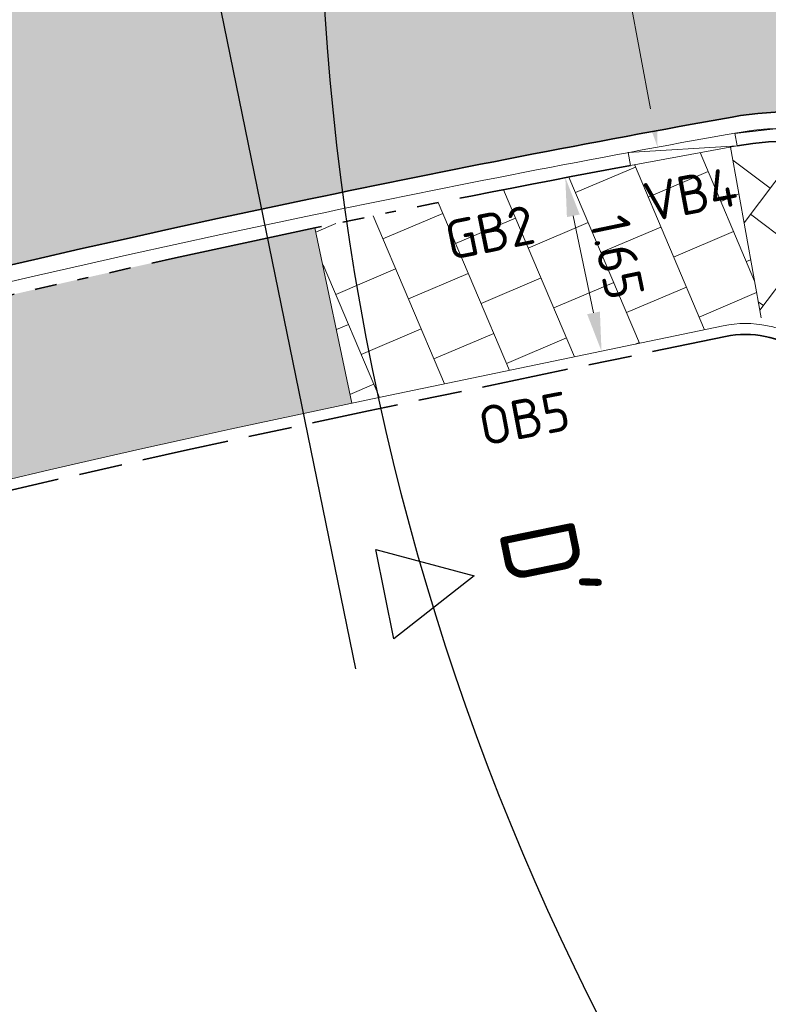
# Model space of a CAD drawing. Header units: metres. Extents: x 196651 to 397723, y 354703 to 710691.
# Tile 127 of 256: x 197844 to 197851, y 356116 to 356125. Entities that reach past the tile are written whole.
import ezdxf
from ezdxf.enums import TextEntityAlignment as Align

# ---------------------------------------------------------------- set-up
doc = ezdxf.new("R2010")
doc.units = ezdxf.units.M
doc.header["$MEASUREMENT"] = 0
for name, pattern in [('VH-OPSLUITBAND_100X200', [16, 8, -2, 4, -2]), ('VH-OPSLUITBAND_120X250', [26, 16, -4, 2, -4]), ('VH-RIJWIELPADBAND_410X225', [28, 16, -2, 2, -2, 0, -2, 2, -2]), ('VH-TROTTOIRBAND_180-200', [20, 10, -2, 2, -2, 2, -2])]:
    doc.linetypes.add(name, pattern=pattern)
for name, color, linetype, lineweight in [('N-WE-GR-GRAS_BERM-A', 86, 'Continuous', 5), ('N-WE-VH-GOOT_TEGEL-G', 170, 'Continuous', 35), ('N-WE-VH-KANTOPSLUITING_OPSLUITBAND_100X200-G', 5, 'VH-OPSLUITBAND_100X200', 35), ('N-WE-VH-KANTOPSLUITING_OPSLUITBAND_120X250-G', 5, 'VH-OPSLUITBAND_120X250', 35), ('N-WE-VH-KANTOPSLUITING_RIJWIELPADBAND_410X250-G', 5, 'VH-RIJWIELPADBAND_410X225', 35), ('N-WE-VH-KANTOPSLUITING_TEKST-T', 7, 'VH-OPSLUITBAND_100X200', 35), ('N-WE-VH-KANTOPSLUITING_TROTTOIRBAND_180 200-G', 6, 'VH-TROTTOIRBAND_180-200', 35), ('N-WE-VH-KANTVERHARDING-G', 1, 'Continuous', 5), ('N-WE-VH-VERHARDING_TEGEL-A', 252, 'Continuous', 5), ('X-XX-AL-AANPIJLING-M', 7, 'Continuous', 18), ('X-XX-AL-VERWIJZING_DOORSNEDE-200-S', 3, 'Continuous', 25)]:
    doc.layers.add(name, color=color, linetype=linetype, lineweight=lineweight)
doc.layers.add('N-WE-VH-VERHARDING_ASFALT_DEKLAAG-G_ROOD', color=7, linetype='Continuous', lineweight=5, true_color=0xbf4040)
doc.layers.add('X-XX-AL-HULPLIJNEN', color=4, linetype='Continuous', lineweight=25, plot=False)
doc.styles.add('NLCS-ISO', font='NLCS-ISO.ttf')
doc.styles.add('NLCS-ISO-M200-T18', font='NLCS-ISO.ttf')
doc.styles.get("Standard").update_dxf_attribs({"font": 'isocp.shx'})
doc.dimstyles.new('NLCS-M200-T18-PIJL', dxfattribs={"dimscale": 0.2, "dimtxt": 1.799999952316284, "dimasz": 1.8, "dimexe": 2, "dimexo": 2, "dimgap": 0.7, "dimtad": 1, "dimzin": 0, "dimdsep": 46, "dimtxsty": 'NLCS-ISO-M200-T18', "dimcen": 0, "dimdle": 2, "dimse1": 1, "dimse2": 1, "dimclrd": 256, "dimclre": 256, "dimclrt": 256, "dimadec": 1, "dimazin": 0, "dimtfac": 1, "dimtofl": 0, "dimtmove": 1, "dimatfit": 0, "dimfxl": 2, "dimfxlon": 1, "dimtfillclr": 254, "dimtolj": 1, "dimtzin": 0, "dimlwd": 18, "dimlwe": 18, "dimarcsym": 0})

# ---------------------------------------------------------------- blocks, each defined once
blk = doc.blocks.new('TEKST TB')
at = {"style": 'NLCS-ISO'}
blk.add_attdef('TEKST_TROTTOIRBANDEN', text='', height=0.36, rotation=0.340705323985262, dxfattribs=at).set_placement((0, 0), align=Align.BOTTOM_CENTER)
blk = doc.blocks.new('*D338')
at = {"layer": 'Defpoints', "color": 0, "ltscale": 0.2, "transparency": 16777216}
for p in [(197848.8263514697, 356127.5153936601), (197849.4670001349, 356124.0745261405), (197849.6877988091, 356124.1156362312)]:
    blk.add_point(p, dxfattribs=at)
at = {"layer": 'X-XX-AL-AANPIJLING-M', "linetype": 'Continuous', "lineweight": 18, "ltscale": 0.2, "transparency": 16777216}
blk.add_line((197849.1130454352, 356127.2025859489), (197849.6219035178, 356124.4695540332), dxfattribs=at)
at = {"layer": 'X-XX-AL-AANPIJLING-M', "ltscale": 0.2, "transparency": 16777216}
for points in [[(197849.1720317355, 356127.2135684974), (197849.0540591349, 356127.1916034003), (197849.0471501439, 356127.5565037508)], [(197849.6808898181, 356124.4805365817), (197849.5629172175, 356124.4585714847), (197849.6877988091, 356124.1156362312)]]:
    blk.add_solid(points, dxfattribs=at)
at = {"layer": 'X-XX-AL-AANPIJLING-M', "ltscale": 0.2, "transparency": 16777216, "insert": (197849.6820680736, 356125.8946435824), "char_height": 0.3599999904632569, "attachment_point": 5, "rotation": 280.54702581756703, "style": 'NLCS-ISO-M200-T18'}
blk.add_mtext('\\A1;3.50', dxfattribs=at)
blk = doc.blocks.new('*D339')
at = {"layer": 'Defpoints', "color": 0, "ltscale": 0.2, "transparency": 16777216}
for p in [(197848.7384552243, 356123.814610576), (197849.1714826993, 356122.2363538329), (197849.0717179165, 356122.2155615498)]:
    blk.add_point(p, dxfattribs=at)
at = {"layer": 'X-XX-AL-AANPIJLING-M', "linetype": 'Continuous', "lineweight": 18, "ltscale": 0.2, "transparency": 16777216}
blk.add_line((197848.9116704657, 356123.4829755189), (197849.0980322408, 356122.5887811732), dxfattribs=at)
at = {"layer": 'X-XX-AL-AANPIJLING-M', "ltscale": 0.2, "transparency": 16777216}
for points in [[(197848.9704083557, 356123.495217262), (197848.8529325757, 356123.4707337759), (197848.8382200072, 356123.8354028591)], [(197849.1567701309, 356122.6010229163), (197849.0392943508, 356122.5765394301), (197849.1714826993, 356122.2363538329)]]:
    blk.add_solid(points, dxfattribs=at)
at = {"layer": 'X-XX-AL-AANPIJLING-M', "ltscale": 0.2, "transparency": 16777216, "insert": (197849.3181200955, 356123.1011676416), "char_height": 0.3599999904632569, "attachment_point": 5, "rotation": 281.772666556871, "style": 'NLCS-ISO-M200-T18'}
blk.add_mtext('\\A1;1.65', dxfattribs=at)
blk = doc.blocks.new('*U294')
for p, q in [((3.606205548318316, -17.62317382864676), (-3.194527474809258, 15.61134334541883)), ((3.789591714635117, -16.52409716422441), (4.696738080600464, -16.76717219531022)), ((3.957990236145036, -17.34704426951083), (3.789591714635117, -16.52409716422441)), ((4.696738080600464, -16.76717219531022), (3.957990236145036, -17.34704426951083))]:
    blk.add_line(p, q)
for tag, p in [('A200', (-1.561496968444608, 15.31266062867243)), ('B200', (4.990647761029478, -16.70702986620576))]:
    blk.add_attdef(tag, text='', height=0.6999999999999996, rotation=281.5647037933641).set_placement(p, align=Align.CENTER)

msp = doc.modelspace()

# ---------------------------------------------------------------- hatches: boundary and pattern name
at = {"layer": 'N-WE-GR-GRAS_BERM-A'}
h = msp.add_hatch(dxfattribs=at)
h.set_pattern_fill('AGR-GRAS_01', color=256, scale=0.04, pattern_type=2)
h.set_pattern_definition([(0, (0, 0), (1, 1), [0.12, -0.8]), (45, (0.4, 0.2), (-0.1131370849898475, 1.866761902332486), [0.12, -0.8]), (29.99999999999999, (0.08, 0.12), (0.2274613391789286, 1.286025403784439), [0.12, -0.8]), (15, (0.32, 0.48), (0.3856270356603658, 0.7244941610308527), [0.12, -0.8]), (135, (0.16, 2), (-0.02828427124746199, -0.6505382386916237), [0.12, -0.8]), (150, (1.2, 0.4), (0.2156921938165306, -0.5864101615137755), [0.12, -0.8]), (165, (0.24, 0.04), (0.1434520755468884, -0.7010146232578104), [0.12, -0.8]), (85, (0.4, 0.4), (-0.872677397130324, 1.040016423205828), [0.12, -0.8]), (99.99999999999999, (0, 0), (-1.112117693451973, 0.7787131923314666), [0.12, -0.7999999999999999])])
h.paths.add_polyline_path([(197845.7693521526, 356127.0126169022, -0.01251229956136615), (197852.5700246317, 356128.260505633, -0.04322420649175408), (197856.0302609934, 356128.5033208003), (197863.8729538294, 356128.4622857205, 0.008250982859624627), (197864.5296456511, 356128.4696865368), (197865.6549562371, 356128.5009455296, 0.3122208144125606), (197857.8563610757, 356132.7395710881), (197856.2032742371, 356132.5613219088, 0.06128712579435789), (197825.1573296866, 356125.2975495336, 0.003350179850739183), (197823.3688299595, 356124.626484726), (197822.5285165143, 356124.3013626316), (197824.1628613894, 356120.6087043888, -0.04084304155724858)])
at = {"layer": 'N-WE-VH-VERHARDING_ASFALT_DEKLAAG-G_ROOD'}
h = msp.add_hatch(color=256, dxfattribs=at)
edge = h.paths.add_edge_path()
edge.add_line((197866.6876913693, 356125.1090431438), (197865.9574476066, 356128.2592517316))
edge.add_line((197865.9574476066, 356128.2592517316), (197864.5365875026, 356128.2197829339))
edge.add_arc((197863.977074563, 356148.3620131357), 20.14999980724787, 269.7002157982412, 271.59115887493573, ccw=False)
edge.add_line((197863.8716457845, 356128.2122891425), (197856.0275605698, 356128.2533315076))
edge.add_arc((197855.7019123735, 356108.4060029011), 19.84999998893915, 89.05999474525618, 98.96408463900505)
edge.add_arc((197874.0990260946, 355991.7780855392), 137.9199999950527, 98.96408464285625, 112.0829259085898)
edge.add_arc((197821.4399698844, 356121.5726489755), 2.149999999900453, 203.7056720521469, 292.0829259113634, ccw=False)
edge.add_line((197819.4713808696, 356120.7082663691), (197818.5164429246, 356122.8830907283))
edge.add_arc((197874.3392932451, 355991.5005495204), 142.7500008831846, 113.020050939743, 113.8738483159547)
edge.add_line((197816.5649063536, 356122.0366861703), (197815.1200253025, 356121.3971918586))
edge.add_line((197815.1200253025, 356121.3971918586), (197816.1265725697, 356119.1229869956))
edge.add_arc((197814.1605291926, 356118.2528298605), 2.150000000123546, -62.30398861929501, 23.87384831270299, ccw=False)
edge.add_line((197815.1598070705, 356116.3491639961), (197805.3096389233, 356111.1785847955))
edge.add_line((197805.3096389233, 356111.1785847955), (197806.6159174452, 356108.2502007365))
edge.add_line((197806.6159174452, 356108.2502007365), (197817.1596978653, 356113.7848729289))
edge.add_arc((197839.3390189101, 356071.532345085), 47.71999990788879, 113.54944430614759, 117.69601138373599, ccw=False)
edge.add_arc((197874.0990260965, 355991.7780855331), 134.7200000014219, 100.14312888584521, 113.54944431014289, ccw=False)
edge.add_arc((197850.9285291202, 356121.2917642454), 3.149999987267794, 71.43961258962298, 100.14312883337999, ccw=False)
edge.add_line((197851.9311866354, 356124.2779286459), (197859.7840679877, 356124.8066933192))
edge.add_arc((197860.9439181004, 356121.8779994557), 3.150000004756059, 93.68950359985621, 111.60504281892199, ccw=False)
edge.add_line((197860.7412171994, 356125.0214708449), (197862.881192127, 356125.0146830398))
edge.add_arc((197862.9552558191, 356148.3645655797), 23.35000000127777, 269.8182636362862, 271.5875314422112)
edge.add_line((197863.6021466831, 356125.0235280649), (197866.6876913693, 356125.1090431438))
at = {"layer": 'N-WE-VH-VERHARDING_TEGEL-A'}
h = msp.add_hatch(dxfattribs=at)
h.set_pattern_fill('AVH-TEGEL_300X300_HALFST', color=256, scale=2, angle=23, style=0, pattern_type=2)
h.set_pattern_definition([(23, (197846.5218302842, 356121.6958561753), (0.4350835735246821, 0.5105901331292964), [0.6, -0.6]), (113, (197846.5218302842, 356121.6958561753), (-0.5523029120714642, -0.2344386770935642), [])])
edge = h.paths.add_edge_path()
edge.add_arc((197874.0990261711, 355991.7780851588), 134.4500003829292, 100.1695341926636, 101.8293986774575)
edge.add_line((197846.5370066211, 356123.3726811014), (197846.8703896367, 356121.7567043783))
edge.add_line((197846.8703896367, 356121.7567043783), (197850.6424922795, 356122.5429314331))
edge.add_line((197850.6424922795, 356122.5429314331), (197850.3603471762, 356124.1158262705))
h = msp.add_hatch(dxfattribs=at)
h.set_pattern_fill('AVH-TEGEL_300X300_HALFST', color=256, scale=2, angle=143, style=0, pattern_type=2)
h.set_pattern_definition([(143, (0, 0), (-0.6597258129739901, 0.121498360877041), [0.6, -0.6]), (233, (0, 0), (0.4791813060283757, -0.3610890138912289), [])])
edge = h.paths.add_edge_path()
edge.add_arc((197864.1603834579, 356047.2573180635), 78.08758726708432, 100.1335993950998, 100.1790636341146)
edge.add_line((197850.3603471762, 356124.1158262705), (197850.6424922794, 356122.5429314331))
edge.add_line((197850.6424922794, 356122.5429314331), (197851.3389973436, 356122.6880921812))
edge.add_line((197851.3389973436, 356122.6880921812), (197851.5324475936, 356121.3055325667))
edge.add_line((197851.5324475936, 356121.3055325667), (197853.7904510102, 356121.621476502))
edge.add_line((197853.7904510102, 356121.621476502), (197853.7807439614, 356121.6908513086))
edge.add_arc((197850.9285291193, 356121.2917642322), 2.880000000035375, 7.965216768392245, 100.1431289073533)
h = msp.add_hatch(dxfattribs=at)
h.set_pattern_fill('AVH-TEGEL_300X300_HALFST', color=256, scale=2, angle=23, style=0, pattern_type=2)
h.set_pattern_definition([(23, (0, 0), (0.4350835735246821, 0.5105901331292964), [0.6, -0.6]), (113, (0, 0), (-0.5523029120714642, -0.2344386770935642), [])])
edge = h.paths.add_edge_path()
edge.add_line((197744.3572076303, 356080.9898079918), (197712.9871596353, 356069.9468923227))
edge.add_line((197712.9871596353, 356069.9468923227), (197713.5350391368, 356068.3905093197))
edge.add_line((197713.5350391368, 356068.3905093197), (197744.905087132, 356079.4334249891))
edge.add_arc((197726.9080756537, 356130.5582484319), 54.19999994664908, 289.393139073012, 291.6007860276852)
edge.add_line((197746.8611177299, 356080.1646366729), (197766.2645922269, 356087.8473236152))
edge.add_arc((197746.3115501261, 356138.2409354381), 54.20000001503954, 291.6007860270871, 293.8738483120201)
edge.add_line((197768.2476044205, 356088.6783535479), (197799.8382533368, 356102.6601552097))
edge.add_arc((197777.9021990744, 356152.2227370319), 54.19999993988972, 293.8738483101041, 297.696011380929)
edge.add_line((197803.0932971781, 356104.2326487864), (197818.052076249, 356112.0848550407))
edge.add_arc((197839.3390189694, 356071.5323449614), 45.80000004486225, 113.54944431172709, 117.69601137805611, ccw=False)
edge.add_arc((197874.099026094, 355991.7780855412), 132.7999999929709, 101.83154283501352, 113.54944431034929, ccw=False)
edge.add_line((197846.8703896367, 356121.7567043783), (197846.535789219, 356123.372426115))
edge.add_arc((197874.0990260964, 355991.7780855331), 134.4500000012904, 101.8299287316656, 113.5494443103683)
edge.add_arc((197839.3390189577, 356071.5323449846), 47.45000001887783, 113.5494443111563, 117.6960113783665)
edge.add_line((197817.2851885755, 356113.5458079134), (197802.3264095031, 356105.6936016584))
edge.add_arc((197777.9021990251, 356152.222737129), 52.55000004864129, 293.8738483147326, 297.6960113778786, ccw=False)
edge.add_line((197799.1704583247, 356104.1689791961), (197767.5798094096, 356090.1871775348))
edge.add_arc((197746.3115501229, 356138.2409354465), 52.55000002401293, 291.6007860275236, 293.8738483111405, ccw=False)
edge.add_line((197765.6571656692, 356089.3814464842), (197746.2536911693, 356081.6987595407))
edge.add_arc((197726.9080756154, 356130.5582485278), 52.55000004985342, 289.3931390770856, 291.60078602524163, ccw=False)

# ---------------------------------------------------------------- linework, layer by layer
at = {"layer": 'N-WE-VH-GOOT_TEGEL-G', "flags": 128}
for points in [[(197866.1533364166, 356128.2646931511), (197864.5365875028, 356128.2197829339, -0.008250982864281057), (197863.8716457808, 356128.2122891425), (197856.0275605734, 356128.2533315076, 0.04324166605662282), (197852.6089784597, 356128.0135590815, 0.01251229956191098), (197845.8206108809, 356126.7679282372, 0.04475995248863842), (197822.2482583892, 356119.5803714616, -0.4059422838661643), (197819.4713808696, 356120.7082663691), (197818.5168728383, 356122.8821116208)], [(197854.4614142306, 356118.7746510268), (197854.0481391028, 356121.728265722, 0.4253912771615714), (197850.3737896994, 356124.3925325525, 0.007367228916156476), (197846.4767226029, 356123.6359133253, 0.05117359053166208), (197820.2729552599, 356115.2780146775, 0.0180947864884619), (197817.1596978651, 356113.7848729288), (197802.2009187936, 356105.9326666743, -0.01667887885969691), (197799.0611827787, 356104.4158776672), (197767.4705338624, 356090.4340760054, -0.009918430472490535), (197765.5577685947, 356089.6324847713), (197746.1542940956, 356081.9497978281, -0.009632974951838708), (197744.2675546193, 356081.2444888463), (197712.1984387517, 356069.9554866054, 0.0361093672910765), (197702.6667452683, 356065.8052167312, 0.01548171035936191), (197686.8031461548, 356056.8522572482, 3.374857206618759e-06), (197686.7995433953, 356056.8500741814, 0.005360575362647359), (197681.4395674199, 356053.523101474, 0.0622923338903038), (197679.7712119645, 356052.1443207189), (197673.2742111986, 356045.2497869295, -0.04018184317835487), (197671.4465367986, 356043.5984534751), (197670.6459779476, 356043.0232401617)]]:
    msp.add_lwpolyline(points, format="xyb", dxfattribs=at)
at = {"layer": 'N-WE-VH-KANTOPSLUITING_OPSLUITBAND_100X200-G', "ltscale": 0.1, "flags": 128}
for points in [[(197865.654956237, 356128.5009455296), (197864.5296456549, 356128.4696865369, -0.008250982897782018), (197863.8729538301, 356128.4622857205), (197856.0302609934, 356128.5033208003, 0.04322420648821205), (197852.570024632, 356128.260505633, 0.01251229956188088), (197845.7693521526, 356127.0126169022, 0.04084304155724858), (197824.1628613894, 356120.6087043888), (197822.5283883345, 356124.3016522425)], [(197713.0900706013, 356068.1278560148), (197744.9382919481, 356079.3390987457, 0.009632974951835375), (197746.8979314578, 356080.0716595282), (197766.3014059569, 356087.7543464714, 0.00991843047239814), (197768.2880768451, 356088.5869096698), (197799.8787257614, 356102.5687113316, 0.01667887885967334), (197803.1397752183, 356104.1441061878), (197818.0985542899, 356111.9963124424, -0.01809478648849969), (197821.0800266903, 356113.4262491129, -0.05143116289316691), (197847.0243709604, 356121.6867190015), (197850.3131192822, 356122.3721370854)], [(197850.3131058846, 356122.3721342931, -0.4338182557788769), (197851.3880625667, 356121.6157834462), (197851.8372120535, 356118.405780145)]]:
    msp.add_lwpolyline(points, format="xyb", dxfattribs=at)
at = {"layer": 'N-WE-VH-KANTOPSLUITING_OPSLUITBAND_120X250-G', "ltscale": 0.1, "flags": 128}
msp.add_lwpolyline([(197854.0554471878, 356119.7275889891), (197853.7807439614, 356121.6908513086, 0.4253912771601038), (197850.4213387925, 356124.1267524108)], format="xyb", dxfattribs=at)
at = {"layer": 'N-WE-VH-KANTOPSLUITING_RIJWIELPADBAND_410X250-G', "ltscale": 0.1, "flags": 128}
msp.add_lwpolyline([(197849.4376228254, 356123.9469838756, 0.005507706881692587), (197846.5320820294, 356123.3716495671, 0.03910339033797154), (197826.3794293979, 356117.4747147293)], format="xyb", dxfattribs=at)
at = {"layer": 'N-WE-VH-KANTOPSLUITING_TROTTOIRBAND_180 200-G', "ltscale": 0.1, "flags": 128}
msp.add_lwpolyline([(197865.7039232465, 356128.4022671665, 0.3161000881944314), (197857.8563610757, 356132.7395710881), (197856.2032742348, 356132.5613219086, 0.06128720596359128), (197825.1572905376, 356125.297535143, 0.003350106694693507), (197823.3688299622, 356124.626484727, 0.005105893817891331)], format="xyb", dxfattribs=at)
at = {"layer": 'N-WE-VH-KANTVERHARDING-G', "flags": 128}
for points in [[(197875.8984309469, 356128.685451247), (197864.5324223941, 356128.3697250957, -0.008250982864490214), (197863.8724306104, 356128.3622870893), (197856.0291818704, 356128.4033250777, 0.04323115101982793), (197852.5856061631, 356128.1617270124, 0.01251229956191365), (197845.7898556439, 356126.9147414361, 0.04475995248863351), (197822.1918661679, 356119.7193675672, -0.4059422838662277), (197819.6087242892, 356120.7685721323), (197818.6542162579, 356122.9424173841)], [(197854.3128613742, 356118.7538652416), (197853.8995862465, 356121.7074799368, 0.425391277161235), (197850.4002058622, 356124.2448769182, 0.007367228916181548), (197846.5074778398, 356123.4891001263, 0.05117359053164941), (197820.3328863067, 356115.1405073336, 0.01809478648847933), (197817.2294149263, 356113.6520590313), (197802.2706358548, 356105.7998527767, -0.01667887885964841), (197799.121891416, 356104.2787118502), (197767.5312424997, 356090.2969101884, -0.009918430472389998), (197765.6129891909, 356089.493019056), (197746.2095146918, 356081.8103321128, -0.009632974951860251), (197744.3173618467, 356081.1029994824), (197712.2482459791, 356069.8139972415, 0.03610936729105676), (197702.7363909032, 356065.6723653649, 0.01548171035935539), (197686.8808794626, 356056.7239703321, 3.374857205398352e-06), (197686.8772784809, 356056.7217883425, 0.005360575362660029), (197681.5200351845, 356053.3965118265, 0.06229233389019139), (197679.8803785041, 356052.0414486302), (197673.3833777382, 356045.1469148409, -0.04018184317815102), (197671.5378433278, 356043.4794445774, -0.04018184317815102)], [(197713.5256432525, 356068.387201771), (197744.9050871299, 356079.4334249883, 0.009632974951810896), (197746.861117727, 356080.1646366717), (197766.2645922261, 356087.8473236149, 0.009918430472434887), (197768.2476044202, 356088.6783535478), (197799.8382533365, 356102.6601552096, 0.01667887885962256), (197803.0932971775, 356104.2326487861), (197818.0520762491, 356112.0848550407, -0.01809478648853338), (197821.0400726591, 356113.5179206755, -0.05143116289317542), (197847.0039680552, 356121.7846154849), (197850.2927163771, 356122.4700335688)], [(197850.2927014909, 356122.4700304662, -0.4338182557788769), (197851.4870978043, 356121.6296406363), (197851.9362472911, 356118.4196373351)]]:
    msp.add_lwpolyline(points, format="xyb", dxfattribs=at)
for points in [[(197850.4213387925, 356124.1267524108), (197850.4002058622, 356124.2448769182)], [(197849.4376228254, 356123.9469838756), (197849.4156119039, 356124.0649479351)], [(197849.4159609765, 356124.0650130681), (197850.4213388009, 356124.1267524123)], [(197849.4376228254, 356123.9469838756), (197850.4213387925, 356124.1267524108)]]:
    msp.add_lwpolyline(points, dxfattribs=at)
at = {"layer": 'N-WE-VH-VERHARDING_TEGEL-A', "flags": 128}
for points in [[(197850.3603471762, 356124.1158262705), (197850.6424922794, 356122.5429314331)], [(197846.8703896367, 356121.7567043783), (197846.5320820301, 356123.3716495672)]]:
    msp.add_lwpolyline(points, dxfattribs=at)
at = {"layer": 'X-XX-AL-HULPLIJNEN', "flags": 128}
msp.add_lwpolyline([(197850.4002058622, 356124.2448769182, -0.02790832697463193), (197860.7458726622, 356124.8714553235)], format="xyb", dxfattribs=at)
at = {"layer": 'X-XX-AL-HULPLIJNEN'}
msp.add_circle((197870.3379897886, 356126.8619120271), 23.75888312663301, dxfattribs=at)

# ---------------------------------------------------------------- block references
at = {"layer": 'N-WE-VH-KANTOPSLUITING_TEKST-T'}
for p, rotation, values in [((197850.0435346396, 356123.3967666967), 10.3562055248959, {'TEKST_TROTTOIRBANDEN': 'VB4'}), ((197848.1997878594, 356123.0473589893), 11.15979680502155, {'TEKST_TROTTOIRBANDEN': 'GB2'}), ((197848.512961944, 356121.3330586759), 10.4486719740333, {'TEKST_TROTTOIRBANDEN': 'OB5'})]:
    msp.add_blockref('TEKST TB', p, dxfattribs=dict(at, rotation=rotation)).add_auto_attribs(values)
at = {"layer": 'X-XX-AL-VERWIJZING_DOORSNEDE-200-S'}
ref = msp.add_blockref('*U294', (197843.3018788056, 356136.9340658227), dxfattribs=at)
ref.add_attrib('B200', "D'", dxfattribs={"layer": '0', "height": 0.6999999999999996, "rotation": 281.5647037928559}).set_placement((197848.2925265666, 356120.2270359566), align=Align.CENTER)

# ---------------------------------------------------------------- dimensions: what is measured, and where the dimension line sits
at = {"layer": 'X-XX-AL-AANPIJLING-M', "ltscale": 0.2}
dim = msp.add_aligned_dim(p1=(197848.8263514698, 356127.5153936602), p2=(197849.4670001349, 356124.0745261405), distance=0.22459317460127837, dimstyle='NLCS-M200-T18-PIJL', dxfattribs=at)
dim.commit()
dim.dimension.update_dxf_attribs({"geometry": '*D338', "text_midpoint": (197849.6820680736, 356125.8946435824)})
dim = msp.add_aligned_dim(p1=(197848.7384552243, 356123.814610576), p2=(197849.0717179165, 356122.2155615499), distance=0.1019084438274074, text='1.65', dimstyle='NLCS-M200-T18-PIJL', dxfattribs=at)
dim.commit()
dim.dimension.update_dxf_attribs({"geometry": '*D339', "text_midpoint": (197849.3181200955, 356123.1011676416)})

doc.saveas('drawing.dxf')
